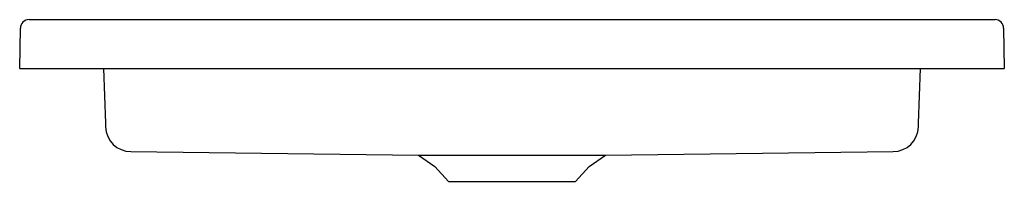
# Model space of a CAD drawing. Header units: millimetres. Extents: x 1882.789 to 1883.59, y 1644.706 to 1644.838.
import ezdxf

# ---------------------------------------------------------------- set-up
doc = ezdxf.new("R2010")
doc.units = ezdxf.units.MM
doc.layers.add('SANINDUSA', color=3, linetype='Continuous')

msp = doc.modelspace()

# ---------------------------------------------------------------- linework, layer by layer
at = {"layer": 'SANINDUSA'}
for p, q in [((1882.7965, 1644.83842), (1883.58274, 1644.83842)), ((1882.78892, 1644.79842), (1882.7895, 1644.83154)), ((1883.58974, 1644.83154), (1883.59031, 1644.79842)), ((1882.78892, 1644.79842), (1882.79392, 1644.79842)), ((1882.79392, 1644.79842), (1883.58532, 1644.79842)), ((1882.85711, 1644.79842), (1882.85866, 1644.75405)), ((1883.52057, 1644.75406), (1883.52212, 1644.79842)), ((1883.58532, 1644.79842), (1883.59031, 1644.79842)), ((1882.87938, 1644.7307), (1883.11339, 1644.72781)), ((1883.26581, 1644.72779), (1883.49982, 1644.7307)), ((1883.11339, 1644.72781), (1883.12675, 1644.71846)), ((1883.11339, 1644.72781), (1883.26581, 1644.72779)), ((1883.25249, 1644.71846), (1883.26581, 1644.72779)), ((1883.12675, 1644.71846), (1883.13792, 1644.70647)), ((1883.24131, 1644.70647), (1883.25249, 1644.71846)), ((1883.13792, 1644.70647), (1883.24131, 1644.70647))]:
    msp.add_line(p, q, dxfattribs=at)
at = {"layer": 'SANINDUSA', "flags": 128}
for points in [[(1882.85866, 1644.75405), (1882.85872, 1644.75235), (1882.85875, 1644.75135), (1882.85877, 1644.75093), (1882.85877, 1644.75094)], [(1883.52046, 1644.75091), (1883.52047, 1644.75118), (1883.52051, 1644.75218), (1883.52057, 1644.75406)]]:
    msp.add_lwpolyline(points, dxfattribs=at)
at = {"layer": 'SANINDUSA'}
for centre, radius, start, end in [((1882.7965, 1644.83142), 0.007, 90, 179), ((1883.58274, 1644.83142), 0.007, 1, 90), ((1882.87966, 1644.7516), 0.0209, 181.99087, 269.24114), ((1883.49957, 1644.7516), 0.0209, 270.668, 358.00892)]:
    msp.add_arc(centre, radius, start, end, dxfattribs=at)

doc.saveas('drawing.dxf')
